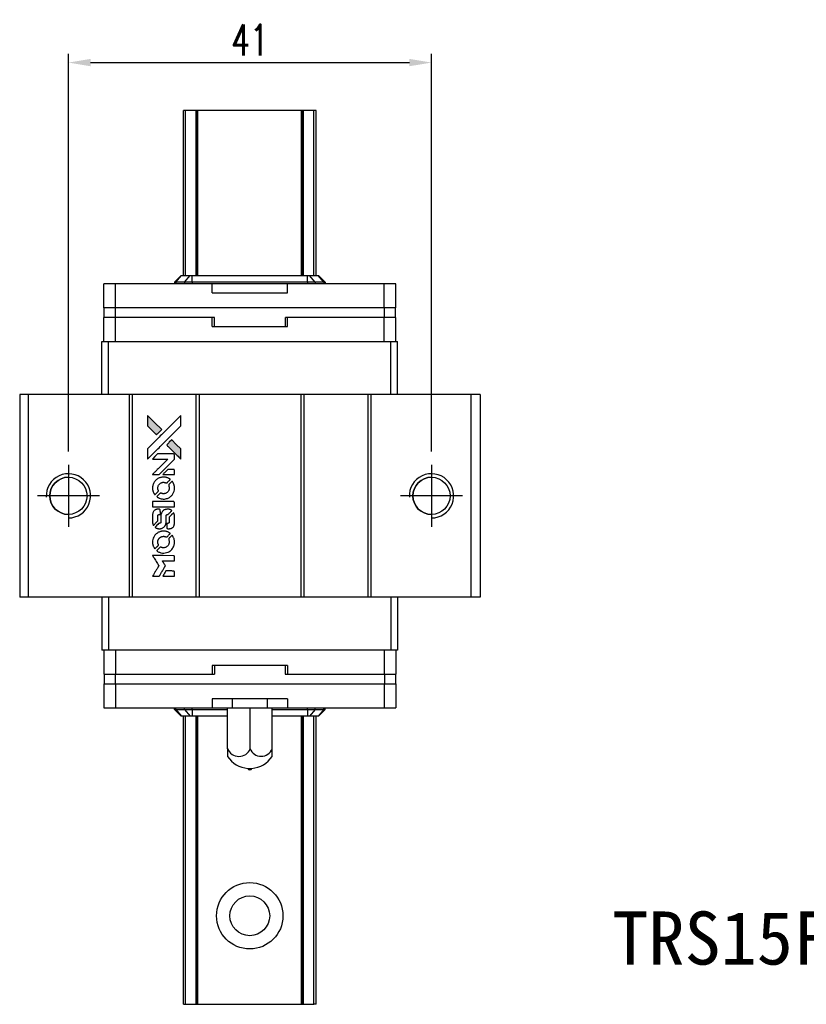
# Model space of a CAD drawing. Header units: millimetres. Extents: x 953 to 1197, y 90 to 274.
# Tile 2 of 3: x 968 to 1057, y 163 to 274. Entities that reach past the tile are written whole.
import ezdxf
from ezdxf.enums import TextEntityAlignment as Align

# ---------------------------------------------------------------- set-up
doc = ezdxf.new("R2010")
doc.units = ezdxf.units.MM
doc.header["$LTSCALE"] = 0.1
doc.layers.get('0').update_dxf_attribs({"linetype": 'CONTINUOUS'})
doc.layers.get('Defpoints').update_dxf_attribs({"linetype": 'CONTINUOUS'})
doc.layers.add('CHA', color=2, linetype='CONTINUOUS')
doc.styles.add('DIM-7', font='SIMPLEX.shx', dxfattribs={"width": 0.7, "bigfont": 'chineset.shx'})
doc.styles.add('T', font='kaiu.ttf')
doc.dimstyles.new('CNS', dxfattribs={"dimtxt": 3.5, "dimasz": 2.5, "dimexe": 1, "dimexo": 1.5, "dimgap": 0.09, "dimtad": 0, "dimdsep": 46, "dimtxsty": 'DIM-7', "dimcen": 0.09, "dimclrd": 1, "dimclre": 1, "dimclrt": 4, "dimadec": 0, "dimazin": 0, "dimtfac": 1, "dimtix": 1, "dimtmove": 2, "dimatfit": 3, "dimfxl": 1, "dimtvp": 0.971429, "dimtolj": 1, "dimarcsym": 0})

# ---------------------------------------------------------------- blocks, each defined once
blk = doc.blocks.new('*D255')
at = {"color": 7, "lineweight": -2}
for p, q in [((973.32, 224.98), (973.32, 269.93)), ((1014.32, 224.98), (1014.32, 269.93)), ((975.82, 268.93), (1011.82, 268.93))]:
    blk.add_line(p, q, dxfattribs=at)
at = {"color": 7}
for points in [[(975.82, 269.35), (975.82, 268.52), (973.32, 268.93)], [(1011.82, 269.35), (1011.82, 268.52), (1014.32, 268.93)]]:
    blk.add_solid(points, dxfattribs=at)
at = {"layer": 'Defpoints', "color": 0}
for p in [(1014.32, 268.93), (973.32, 223.48), (1014.32, 223.48)]:
    blk.add_point(p, dxfattribs=at)
at = {"color": 7, "insert": (993.82, 271.48), "char_height": 3.5, "attachment_point": 5, "style": 'DIM-7'}
blk.add_mtext('\\A1;41', dxfattribs=at)
blk = doc.blocks.new('A$Ce5cb1b67')
at = {"linetype": 'Continuous'}
h = blk.add_hatch(color=256, dxfattribs=at)
h.dxf.hatch_style = 1
h.paths.add_polyline_path([(0, 18.17), (0, 17.58), (0, 16.99), (0.51, 16.49, 0.000288), (0.71, 16.29, 0.000479), (0.87, 16.13, 0.000013), (1.02, 15.98, 0.197177), (1.02, 15.98, 0.197497), (1.02, 15.98, 0.00004), (1.11, 16.07, 0.000834), (1.2, 16.16, 0.000506), (1.32, 16.27), (1.61, 16.56), (0.8, 17.36)])
h.paths.add_polyline_path([(2.75, 15.42), (2.46, 15.13, 0.000476), (2.35, 15.01, 0.000789), (2.25, 14.92, 0.000035), (2.17, 14.83, 0.19758), (2.17, 14.83, 0.198396), (2.17, 14.83, 0.000019), (2.28, 14.71, 0.000582), (2.41, 14.59, 0.000351), (2.56, 14.43, 0.000108), (3.21, 13.79, 0.000692), (3.53, 13.47, 0.000077), (3.76, 13.24, 0.197527), (3.77, 13.24, 0.410181), (3.77, 13.24, 0.000493), (3.77, 13.36, 0.002424), (3.78, 13.53, 0.000529), (3.78, 13.81), (3.78, 14.39), (3.26, 14.9)])
for points in [[(0.51, 16.49, 0.000288), (0.71, 16.29, 0.000479), (0.87, 16.13, 0.000013), (1.02, 15.98, 0.197177), (1.02, 15.98, 0.197497), (1.02, 15.98, 0.00004), (1.11, 16.07, 0.000836), (1.2, 16.16, 0.000505), (1.32, 16.27), (1.61, 16.56), (0.8, 17.36), (0, 18.17), (0, 17.58), (0, 16.99)], [(0.71, 13.93, -0.000056), (1.06, 14.28, -0.000021), (1.55, 14.77, -0.000021), (2.09, 15.31, -0.000025), (2.59, 15.81), (3.78, 16.99), (3.77, 17.58), (3.77, 18.16), (2.98, 17.37, 0.000274), (2.6, 16.99, 0.000123), (2.1, 16.5, 0.000121), (1.57, 15.97, 0.000165), (1.09, 15.49), (0, 14.4), (0, 13.81), (0, 13.22)], [(2.56, 14.43, 0.000108), (3.21, 13.79, 0.000692), (3.53, 13.47, 0.000077), (3.76, 13.24, 0.197527), (3.77, 13.24, 0.410182), (3.77, 13.24, 0.000493), (3.77, 13.36, 0.002424), (3.78, 13.53, 0.000529), (3.78, 13.81), (3.78, 14.39), (3.26, 14.9), (2.75, 15.42), (2.46, 15.13, 0.000476), (2.35, 15.01, 0.000789), (2.25, 14.92, 0.000035), (2.17, 14.83, 0.19758), (2.17, 14.83, 0.198396), (2.17, 14.83, 0.000019), (2.28, 14.71, 0.000582), (2.41, 14.59, 0.000351)], [(0.94, 11.49), (1.31, 11.49), (2.18, 12.36), (3.05, 13.23), (3.05, 13.47, 0.0008), (3.05, 13.63, 0.010795), (3.04, 13.69, 0.030495), (3.04, 13.72, 0.080372), (3.03, 13.74, 0.03816), (3.02, 13.76, 0.041799), (3, 13.78, 0.042486), (2.99, 13.79, 0.042078), (2.97, 13.8, 0.099276), (2.94, 13.81, 0.003302), (2.81, 13.81, 0.002586), (2.6, 13.81, 0.000204), (2.04, 13.81), (1.14, 13.81), (0.85, 13.52), (0.56, 13.23), (1.43, 13.23), (2.29, 13.22), (1.44, 12.37, 0.000253), (1.11, 12.04, 0.000412), (0.83, 11.77, 0.000041), (0.58, 11.52, 0.041338), (0.57, 11.51), (0.56, 11.49)], [(0.58, 9.83, 0.023681), (0.59, 9.72, 0.022402), (0.62, 9.62, 0.021929), (0.66, 9.52, 0.020503), (0.7, 9.42, 0.013745), (0.73, 9.36, 0.009767), (0.77, 9.3, 0.009658), (0.8, 9.24, 0.027804), (0.83, 9.2), (0.84, 9.19), (1.03, 9.37, 0.002053), (1.11, 9.46, 0.006738), (1.17, 9.52, 0.007826), (1.21, 9.56, 0.063909), (1.22, 9.58, 0.061532), (1.23, 9.61, 0.068674), (1.24, 9.65, 0.052072), (1.23, 9.69, 0.019648), (1.21, 9.74, -0.018366), (1.19, 9.8, -0.0288), (1.18, 9.86, -0.029061), (1.17, 9.92, -0.019155), (1.17, 9.99, -0.053809), (1.2, 10.13, -0.058833), (1.25, 10.27, -0.058566), (1.33, 10.38, -0.052525), (1.44, 10.48, -0.044733), (1.53, 10.54, -0.040573), (1.64, 10.58, -0.041123), (1.74, 10.61, -0.04951), (1.85, 10.61, -0.017369), (1.9, 10.6, -0.024255), (1.94, 10.6, -0.023787), (1.98, 10.58, -0.015798), (2.03, 10.57, 0.010631), (2.06, 10.55, 0.033653), (2.08, 10.55, 0.037806), (2.1, 10.55, 0.016307), (2.13, 10.55, 0.068179), (2.18, 10.55, 0.095747), (2.22, 10.57, 0.033418), (2.28, 10.62, 0.002133), (2.43, 10.78, 0.001452), (2.52, 10.87, 0.012393), (2.56, 10.91, 0.020479), (2.58, 10.93, 0.344362), (2.57, 10.94, 0.074287), (2.55, 10.96, 0.005454), (2.49, 11.01, 0.008391), (2.42, 11.05, 0.017097), (2.36, 11.08, 0.027375), (2.24, 11.13, 0.02835), (2.12, 11.17, 0.027723), (1.99, 11.19, 0.023913), (1.86, 11.2, 0.027047), (1.7, 11.19, 0.031685), (1.55, 11.17, 0.032425), (1.4, 11.13, 0.031013), (1.26, 11.07, 0.037914), (1.09, 10.97, 0.040153), (0.95, 10.85, 0.039834), (0.82, 10.71, 0.036173), (0.71, 10.54, 0.040752), (0.64, 10.38, 0.035885), (0.6, 10.2, 0.035491), (0.57, 10.01, 0.037615)], [(2.39, 11.49), (3.05, 11.49), (3.05, 11.73), (3.05, 11.98), (3.03, 12.01, 0.03146), (3.02, 12.02, 0.026444), (3.01, 12.03, 0.026444), (3, 12.04, 0.031457), (2.98, 12.05), (2.95, 12.07), (2.63, 12.07), (2.31, 12.07), (2.02, 11.79, 0.000745), (1.91, 11.68, 0.001228), (1.82, 11.58, 0.000087), (1.74, 11.5, 0.195134), (1.74, 11.49, 0.412117), (1.74, 11.49, 0.000048), (1.93, 11.49, 0.00109), (2.14, 11.49, 0.000653)], [(1.08, 8.96, 0.018008), (1.14, 8.92, 0.009842), (1.2, 8.88, 0.009807), (1.28, 8.85, 0.015716), (1.34, 8.82, 0.048467), (1.56, 8.75, 0.045841), (1.79, 8.72, 0.046006), (2.03, 8.74, 0.049638), (2.25, 8.8, 0.064819), (2.54, 8.95, 0.06695), (2.78, 9.17, 0.066691), (2.95, 9.45, 0.063505), (3.04, 9.76, 0.03135), (3.05, 9.84, 0.010439), (3.05, 9.96, 0.010391), (3.05, 10.08, 0.032408), (3.04, 10.16, 0.015696), (3.02, 10.25, 0.018095), (3, 10.34, 0.018551), (2.97, 10.42, 0.018352), (2.93, 10.5, 0.015568), (2.9, 10.56, 0.009832), (2.87, 10.62, 0.009795), (2.83, 10.68, 0.023727), (2.8, 10.72), (2.79, 10.73), (2.61, 10.56, 0.001528), (2.5, 10.45, 0.010022), (2.45, 10.4, 0.019586), (2.43, 10.37, 0.061865), (2.41, 10.34, 0.055054), (2.4, 10.31, 0.061607), (2.4, 10.27, 0.048725), (2.4, 10.22, 0.020221), (2.42, 10.16, -0.017722), (2.44, 10.1, -0.02685), (2.45, 10.04, -0.02759), (2.45, 9.99, -0.020233), (2.45, 9.93, -0.04793), (2.44, 9.81, -0.048386), (2.4, 9.69, -0.047866), (2.33, 9.59, -0.044964), (2.25, 9.5, -0.04333), (2.16, 9.42, -0.050921), (2.05, 9.36, -0.051473), (1.94, 9.33, -0.0459), (1.82, 9.32, -0.019014), (1.76, 9.32, -0.024114), (1.71, 9.33, -0.025081), (1.66, 9.34, -0.023892), (1.61, 9.36, 0.008624), (1.57, 9.37, 0.026486), (1.54, 9.38, 0.035074), (1.51, 9.38, 0.02756), (1.49, 9.38, 0.087163), (1.45, 9.37, 0.073291), (1.41, 9.35, 0.028074), (1.35, 9.3, 0.002594), (1.22, 9.17), (1.04, 8.99)], [(1.81, 7.85), (3.05, 7.85), (3.05, 8.1), (3.05, 8.34), (3.03, 8.37, 0.071429), (3.01, 8.39, 0.054799), (2.99, 8.41, 0.053585), (2.96, 8.43, 0.060698), (2.93, 8.44, 0.033975), (2.88, 8.44, 0.000112), (2.25, 8.44, 0.000726), (1.63, 8.44, 0.001084), (1.1, 8.44), (0.57, 8.43), (0.57, 8.14), (0.57, 7.85)], [(0.58, 6.04, 0.018538), (0.58, 6, 0.010695), (0.59, 5.96, 0.01068), (0.6, 5.92, 0.017678), (0.61, 5.88, 0.013849), (0.63, 5.84, 0.011814), (0.64, 5.79, 0.004513), (0.66, 5.75, 0.290035), (0.67, 5.75, 0.196418), (0.67, 5.75, 0.000124), (0.74, 5.82, 0.001477), (0.82, 5.9, 0.000898), (0.92, 6), (1.17, 6.24), (1.17, 6.55, -0.001471), (1.17, 6.79, -0.028714), (1.17, 6.86, -0.097073), (1.19, 6.9, -0.084199), (1.22, 6.93, -0.042698), (1.24, 6.95, -0.053912), (1.26, 6.96, -0.051004), (1.29, 6.97, -0.032967), (1.32, 6.97, 0.00807), (1.33, 6.97, 0.003023), (1.36, 6.97, 0.002994), (1.38, 6.97, 0.003629), (1.4, 6.97), (1.46, 6.98), (1.46, 7.21, 0.001618), (1.45, 7.33, 0.005206), (1.45, 7.4, 0.00535), (1.45, 7.45, 0.060675), (1.45, 7.47, 0.048484), (1.44, 7.48, 0.02389), (1.44, 7.5, 0.022812), (1.43, 7.51, 0.02462), (1.41, 7.52, 0.061781), (1.39, 7.55, 0.080179), (1.35, 7.56, 0.048561), (1.31, 7.57, 0.010021), (1.22, 7.57, 0.016602), (1.11, 7.57, 0.031409), (1.03, 7.55, 0.036474), (0.95, 7.53, 0.03439), (0.88, 7.5, 0.065928), (0.76, 7.42, 0.069066), (0.67, 7.31, 0.065697), (0.61, 7.18, 0.051559), (0.58, 7.02, 0.020904), (0.57, 6.94, 0.000451), (0.57, 6.53, 0.000419), (0.57, 6.12, 0.022759)], [(0.9, 5.5, 0.023289), (0.96, 5.46, 0.026845), (1.01, 5.43, 0.026047), (1.08, 5.41, 0.019751), (1.15, 5.39, 0.013249), (1.19, 5.38, 0.025169), (1.23, 5.37, 0.016532), (1.27, 5.37, 0.002937), (1.35, 5.37, 0.003317), (1.42, 5.37, 0.011808), (1.46, 5.37, 0.01777), (1.49, 5.38, 0.021476), (1.52, 5.38, 0.04325), (1.66, 5.42, 0.045753), (1.78, 5.49, 0.04649), (1.88, 5.57, 0.047672), (1.97, 5.67, 0.025315), (1.99, 5.71, 0.015208), (2.02, 5.76, 0.01512), (2.05, 5.82, 0.022488), (2.07, 5.87, 0.027857), (2.09, 5.95, 0.034138), (2.1, 6.02, 0.014286), (2.1, 6.14, 0.00124), (2.1, 6.43, -0.00103), (2.1, 6.6, -0.002552), (2.1, 6.73, -0.001594), (2.11, 6.83, -0.047676), (2.11, 6.86, -0.085307), (2.13, 6.9, -0.097789), (2.16, 6.93, -0.085947), (2.2, 6.96, -0.051339), (2.26, 6.97, 0.014634), (2.28, 6.97, 0.015028), (2.3, 6.97, 0.014927), (2.31, 6.98, 0.059415), (2.32, 6.98, 0.070595), (2.34, 6.99, 0.00028), (2.55, 7.2, 0.000111), (2.76, 7.41, 0.200239), (2.77, 7.42, 0.268906), (2.76, 7.42, 0.001866), (2.71, 7.45, 0.007532), (2.66, 7.48, 0.017818), (2.62, 7.5, 0.013256), (2.58, 7.52, 0.011636), (2.54, 7.53, 0.011528), (2.49, 7.54, 0.012303), (2.45, 7.56, 0.0423), (2.38, 7.56, 0.013657), (2.27, 7.57, 0.013857), (2.17, 7.56, 0.037428), (2.09, 7.55, 0.014927), (2.04, 7.54, 0.0122), (1.99, 7.52, 0.012518), (1.94, 7.51, 0.023062), (1.9, 7.49, 0.065961), (1.76, 7.4, 0.06055), (1.65, 7.27, 0.059676), (1.57, 7.11, 0.060497), (1.52, 6.94, 0.025683), (1.52, 6.9, 0.001528), (1.52, 6.79, 0.002124), (1.52, 6.65, 0.001173), (1.52, 6.49, -0.000809), (1.52, 6.19, -0.017164), (1.52, 6.1, -0.063931), (1.51, 6.05, -0.108429), (1.49, 6.02, -0.052941), (1.46, 6, -0.063675), (1.44, 5.99, -0.050562), (1.41, 5.98, -0.020337), (1.36, 5.98, 0.009897), (1.34, 5.97, 0.016482), (1.31, 5.97, 0.019019), (1.3, 5.97, 0.06043), (1.28, 5.96, 0.076267), (1.26, 5.94, 0.00054), (1.07, 5.75, 0.000307), (0.87, 5.55, 0.142594), (0.86, 5.53, 0.232419), (0.86, 5.53, 0.022995), (0.87, 5.52, 0.024627), (0.88, 5.51, 0.015407)], [(2.18, 5.47, 0.065483), (2.19, 5.44, 0.053271), (2.21, 5.41, 0.052018), (2.24, 5.39, 0.0556), (2.27, 5.38, 0.036839), (2.29, 5.37, 0.026922), (2.31, 5.37, 0.016905), (2.35, 5.37, 0.004317), (2.4, 5.37, 0.016369), (2.5, 5.37, 0.029936), (2.59, 5.38, 0.03418), (2.67, 5.4, 0.031327), (2.74, 5.43, 0.046935), (2.83, 5.49, 0.054053), (2.91, 5.56, 0.053701), (2.97, 5.64, 0.045364), (3.01, 5.74, 0.032479), (3.03, 5.83, 0.03386), (3.04, 5.92, 0.013578), (3.05, 6.06, 0.001155), (3.05, 6.42, 0.000413), (3.05, 6.73, 0.005008), (3.04, 6.85, 0.013199), (3.04, 6.92, 0.033956), (3.03, 6.97, 0.013909), (3.02, 7.02, 0.010864), (3, 7.07, 0.010938), (2.99, 7.12, 0.028702), (2.97, 7.16), (2.96, 7.18), (2.71, 6.93), (2.45, 6.68), (2.45, 6.39, -0.001504), (2.45, 6.27, -0.00328), (2.45, 6.17, -0.001901), (2.45, 6.1, -0.061333), (2.45, 6.08, -0.063621), (2.44, 6.05, -0.048633), (2.42, 6.03, -0.046769), (2.4, 6.01, -0.047961), (2.37, 5.99, -0.02678), (2.35, 5.98, -0.050957), (2.33, 5.98, -0.029398), (2.3, 5.97, -0.00401), (2.25, 5.97), (2.17, 5.97), (2.17, 5.73, 0.001061), (2.17, 5.59, 0.009147), (2.17, 5.53, 0.020721), (2.17, 5.49, 0.051619)], [(0.58, 3.73, 0.024131), (0.59, 3.62, 0.022344), (0.62, 3.51, 0.021883), (0.66, 3.41, 0.020884), (0.71, 3.3, 0.010669), (0.74, 3.24, 0.010389), (0.77, 3.19, 0.010913), (0.8, 3.13, 0.022227), (0.83, 3.09), (0.84, 3.08), (1.03, 3.27, 0.002452), (1.1, 3.34, 0.003628), (1.16, 3.41, 0.001662), (1.21, 3.46, 0.070159), (1.22, 3.48, 0.047671), (1.23, 3.49, 0.018624), (1.23, 3.5, 0.017921), (1.23, 3.52, 0.018804), (1.23, 3.54, 0.018255), (1.24, 3.56, 0.041312), (1.23, 3.58, 0.037164), (1.23, 3.6, 0.012342), (1.22, 3.62, -0.015101), (1.2, 3.68, -0.035998), (1.18, 3.73, -0.033244), (1.18, 3.78, -0.011249), (1.18, 3.86, -0.004059), (1.18, 3.92, -0.019693), (1.18, 3.96, -0.027943), (1.18, 3.98, -0.014411), (1.19, 4.02, -0.033089), (1.22, 4.1, -0.033887), (1.26, 4.18, -0.034021), (1.31, 4.25, -0.033942), (1.37, 4.32, -0.02816), (1.44, 4.38, -0.035032), (1.5, 4.42, -0.035269), (1.58, 4.46, -0.029196), (1.66, 4.49, -0.037862), (1.76, 4.5, -0.043657), (1.85, 4.51, -0.043064), (1.94, 4.49, -0.035184), (2.04, 4.46, 0.033699), (2.08, 4.45, 0.052815), (2.13, 4.44, 0.059167), (2.16, 4.44, 0.058972), (2.2, 4.45, 0.059208), (2.23, 4.47, 0.021125), (2.26, 4.5, 0.008691), (2.32, 4.56, 0.000851), (2.46, 4.7, 0.001873), (2.53, 4.77, 0.013884), (2.56, 4.8, 0.022355), (2.58, 4.83, 0.341453), (2.58, 4.84, 0.073011), (2.56, 4.85, 0.004587), (2.49, 4.9, 0.00748), (2.42, 4.94, 0.016837), (2.37, 4.97, 0.028606), (2.24, 5.02, 0.031352), (2.11, 5.06, 0.031004), (1.97, 5.09, 0.0268), (1.83, 5.09, 0.026698), (1.67, 5.09, 0.03002), (1.53, 5.06, 0.030357), (1.39, 5.02, 0.028554), (1.25, 4.96, 0.062944), (1, 4.79, 0.062206), (0.79, 4.56, 0.062448), (0.65, 4.29, 0.064355), (0.58, 4, 0.017377), (0.57, 3.94, 0.008369), (0.57, 3.86, 0.008367), (0.57, 3.79, 0.01757)], [(1.08, 2.85, 0.064158), (1.37, 2.7, 0.06356), (1.69, 2.62, 0.064004), (2.01, 2.63, 0.066747), (2.32, 2.72, 0.04321), (2.51, 2.82, 0.044737), (2.68, 2.96, 0.044901), (2.82, 3.12, 0.044184), (2.93, 3.31, 0.026293), (2.99, 3.45, 0.033344), (3.03, 3.59, 0.033227), (3.05, 3.73, 0.025815), (3.05, 3.88, 0.023119), (3.04, 4.03, 0.031044), (3.02, 4.16, 0.031337), (2.98, 4.29, 0.024258), (2.92, 4.42, 0.015622), (2.89, 4.47, 0.008495), (2.86, 4.53, 0.008415), (2.83, 4.58, 0.020814), (2.8, 4.62), (2.78, 4.63), (2.61, 4.45, 0.002843), (2.47, 4.32, 0.033917), (2.42, 4.27, 0.087906), (2.4, 4.22, 0.073302), (2.4, 4.18, 0.022047), (2.4, 4.15, 0.026465), (2.4, 4.13, 0.022233), (2.41, 4.11, 0.009985), (2.42, 4.07, -0.039011), (2.45, 3.96, -0.044398), (2.45, 3.85, -0.045096), (2.44, 3.74, -0.04265), (2.41, 3.63, -0.071154), (2.33, 3.47, -0.068827), (2.2, 3.34, -0.068713), (2.05, 3.26, -0.070507), (1.87, 3.22, -0.028605), (1.8, 3.21, -0.031418), (1.73, 3.22, -0.031044), (1.66, 3.23, -0.02668), (1.59, 3.26, 0.038913), (1.54, 3.27, 0.043732), (1.5, 3.28, 0.047754), (1.46, 3.28, 0.075756), (1.43, 3.27, 0.07294), (1.41, 3.25, 0.003456), (1.36, 3.21, 0.005023), (1.3, 3.15, 0.002422), (1.22, 3.07, 0.000819), (1.15, 3, 0.001349), (1.09, 2.94, 0.0001), (1.04, 2.89, 0.205335), (1.04, 2.89, 0.219821), (1.04, 2.89, 0.002494), (1.05, 2.88, 0.007089), (1.07, 2.87, 0.004494)], [(0.94, 0), (1.31, 0), (1.38, 0.1, -0.000297), (1.42, 0.17, -0.000037), (1.5, 0.3, -0.000043), (1.6, 0.46, -0.000036), (1.71, 0.64, 0.000044), (1.81, 0.81, 0.000063), (1.9, 0.96, 0.000035), (1.98, 1.09, 0.0009), (2, 1.12), (2.03, 1.17), (1.99, 1.24, 0.001175), (1.97, 1.27, 0.000208), (1.92, 1.34, 0.000225), (1.87, 1.43, 0.000203), (1.82, 1.51, -0.000711), (1.77, 1.6, -0.001119), (1.72, 1.67, -0.000263), (1.69, 1.73, -0.04589), (1.68, 1.73, -0.519312), (1.69, 1.74, -0.001914), (1.79, 1.74, -0.003124), (1.95, 1.74, -0.000285), (2.36, 1.74), (3.05, 1.74), (3.05, 1.98, 0.001727), (3.05, 2.15, 0.025279), (3.04, 2.21, 0.073886), (3.04, 2.25, 0.07426), (3.02, 2.28, 0.03264), (3.01, 2.29, 0.01784), (3, 2.3, 0.017712), (2.99, 2.3, 0.026854), (2.98, 2.31), (2.95, 2.32), (1.76, 2.33), (0.56, 2.33), (0.57, 2.31, -0.004595), (0.58, 2.3, -0.00016), (0.6, 2.27, -0.000298), (0.63, 2.23, -0.000208), (0.66, 2.18, 0.000986), (0.75, 2.03, 0.00025), (0.89, 1.8, 0.000268), (1.05, 1.56, 0.000436), (1.18, 1.35, -0.002932), (1.22, 1.28, -0.004718), (1.25, 1.22, -0.001113), (1.29, 1.17, -0.227179), (1.29, 1.16, -0.045982), (1.28, 1.16, -0.000145), (1.24, 1.09, -0.000825), (1.19, 1.01, -0.000517), (1.13, 0.92, 0.000056), (0.94, 0.6, 0.000289), (0.83, 0.43, 0.000481), (0.75, 0.3, 0.000418), (0.67, 0.16), (0.57, 0)], [(2.39, 0), (3.05, 0), (3.05, 0.24, 0.000842), (3.05, 0.39, 0.010591), (3.05, 0.45, 0.028995), (3.04, 0.48, 0.069543), (3.04, 0.51, 0.051063), (3.02, 0.53, 0.039932), (3.01, 0.55, 0.039414), (2.99, 0.56, 0.045845), (2.96, 0.58, 0.094811), (2.94, 0.58, 0.007124), (2.88, 0.58, 0.004713), (2.76, 0.59, 0.000534), (2.51, 0.59), (2.09, 0.59), (2.05, 0.53, 0.000828), (1.94, 0.35, 0.000879), (1.84, 0.18, 0.000048), (1.73, 0.01, 0.137596), (1.73, 0, 0.413028), (1.73, 0, 0.000016), (1.93, 0, 0.000623), (2.14, 0, 0.000374)]]:
    blk.add_lwpolyline(points, format="xyb", close=True)

msp = doc.modelspace()

# ---------------------------------------------------------------- linework, layer by layer
at = {"color": 7, "linetype": 'Continuous', "lineweight": 25}
for p, q in [((986.55, 263.526), (986.299, 263.526)), ((986.299, 244.866), (986.299, 263.526)), ((986.299, 263.526), (986.299, 263.526)), ((986.299, 244.866), (986.299, 263.526)), ((987.739, 263.526), (986.55, 263.526)), ((986.55, 244.866), (986.55, 263.526)), ((987.824, 263.526), (987.739, 263.526)), ((987.739, 244.866), (987.739, 263.526)), ((987.949, 263.526), (987.824, 263.526)), ((987.824, 244.866), (987.824, 263.526)), ((987.949, 244.866), (987.949, 263.526)), ((999.649, 263.526), (987.949, 263.526)), ((999.649, 244.866), (999.649, 263.526)), ((999.773, 263.526), (999.649, 263.526)), ((999.859, 263.526), (999.773, 263.526)), ((999.773, 244.866), (999.773, 263.526)), ((1001.047, 263.526), (999.859, 263.526)), ((999.859, 244.866), (999.859, 263.526)), ((1001.047, 244.866), (1001.047, 263.526)), ((1001.299, 244.866), (1001.299, 263.526)), ((1001.299, 244.866), (1001.299, 263.526)), ((985.309, 244.126), (986.049, 244.866)), ((985.436, 244.126), (986.082, 244.866)), ((986.049, 244.866), (986.082, 244.866)), ((986.082, 244.866), (987.063, 244.866)), ((986.417, 244.126), (987.063, 244.866)), ((987.063, 244.866), (987.29, 244.866)), ((987.29, 244.126), (987.29, 244.866)), ((987.29, 244.866), (1000.328, 244.866)), ((1000.328, 244.126), (1000.328, 244.866)), ((1000.328, 244.866), (1000.555, 244.866)), ((1001.201, 244.126), (1000.555, 244.866)), ((1000.555, 244.866), (1001.536, 244.866)), ((1002.181, 244.126), (1001.536, 244.866)), ((1001.536, 244.866), (1001.569, 244.866)), ((1002.309, 244.126), (1001.569, 244.866)), ((977.334, 241.226), (977.334, 243.926)), ((978.635, 243.926), (977.334, 243.926)), ((978.635, 241.226), (978.635, 243.926)), ((989.559, 243.926), (978.635, 243.926)), ((985.436, 244.126), (985.309, 244.126)), ((985.309, 244.126), (985.309, 243.926)), ((986.417, 244.126), (985.436, 244.126)), ((985.436, 244.126), (985.436, 243.926)), ((987.29, 244.126), (986.417, 244.126)), ((986.417, 244.126), (986.417, 243.926)), ((1000.328, 244.126), (987.29, 244.126)), ((987.29, 244.126), (987.29, 243.926)), ((989.559, 242.926), (989.559, 243.926)), ((998.059, 242.926), (998.059, 243.926)), ((1008.982, 243.926), (998.059, 243.926)), ((1001.201, 244.126), (1000.328, 244.126)), ((1000.328, 244.126), (1000.328, 243.926)), ((1001.201, 244.126), (1001.201, 243.926)), ((1002.181, 244.126), (1001.201, 244.126)), ((1002.181, 244.126), (1002.181, 243.926)), ((1002.309, 244.126), (1002.181, 244.126)), ((1002.309, 244.126), (1002.309, 243.926)), ((1008.982, 241.226), (1008.982, 243.926)), ((1010.284, 243.926), (1008.982, 243.926)), ((1010.284, 241.226), (1010.284, 243.926)), ((989.559, 242.926), (998.059, 242.926)), ((978.635, 241.226), (977.334, 241.226)), ((977.371, 240.126), (977.371, 241.226)), ((978.621, 240.126), (978.621, 241.226)), ((1008.982, 241.226), (978.635, 241.226)), ((1009.009, 241.226), (1008.982, 241.226)), ((1009.021, 241.226), (1009.009, 241.226)), ((1009.021, 240.126), (1009.021, 241.226)), ((1010.271, 241.226), (1009.021, 241.226)), ((1010.271, 240.126), (1010.271, 241.226)), ((1010.284, 241.226), (1010.271, 241.226)), ((977.334, 237.426), (977.334, 240.126)), ((978.635, 240.126), (977.334, 240.126)), ((978.635, 237.426), (978.635, 240.126)), ((989.559, 240.126), (978.635, 240.126)), ((989.821, 240.126), (989.559, 240.126)), ((989.559, 239.126), (989.559, 240.126)), ((989.821, 239.126), (989.821, 240.126)), ((998.059, 240.126), (997.821, 240.126)), ((997.821, 239.126), (997.821, 240.126)), ((998.059, 239.126), (998.059, 240.126)), ((1008.982, 240.126), (998.059, 240.126)), ((1008.982, 237.426), (1008.982, 240.126)), ((1009.009, 240.126), (1008.982, 240.126)), ((1009.021, 240.126), (1009.009, 240.126)), ((1010.271, 240.126), (1009.021, 240.126)), ((1010.284, 240.126), (1010.271, 240.126)), ((1010.284, 237.426), (1010.284, 240.126)), ((989.559, 239.126), (998.059, 239.126)), ((977.099, 231.426), (977.099, 237.426)), ((977.099, 237.426), (977.857, 237.426)), ((977.857, 231.426), (977.857, 237.426)), ((977.857, 237.426), (1009.741, 237.426)), ((1009.741, 231.426), (1009.741, 237.426)), ((1009.741, 237.426), (1010.499, 237.426)), ((1010.499, 231.426), (1010.499, 237.426)), ((967.819, 231.426), (967.819, 208.526)), ((968.769, 231.426), (967.819, 231.426)), ((968.769, 231.426), (968.769, 208.526)), ((980.169, 231.426), (968.769, 231.426)), ((980.169, 231.426), (980.169, 208.526)), ((980.519, 231.426), (980.169, 231.426)), ((980.519, 231.426), (980.519, 208.526)), ((987.719, 231.426), (980.519, 231.426)), ((987.719, 231.426), (987.719, 208.526)), ((988.069, 231.426), (987.719, 231.426)), ((988.069, 231.426), (988.069, 208.526)), ((999.569, 231.426), (988.069, 231.426)), ((999.569, 231.426), (999.569, 208.526)), ((999.919, 231.426), (999.569, 231.426)), ((999.919, 231.426), (999.919, 208.526)), ((1007.119, 231.426), (999.919, 231.426)), ((1007.119, 231.426), (1007.119, 208.526)), ((1007.469, 231.426), (1007.119, 231.426)), ((1007.469, 231.426), (1007.469, 208.526)), ((1018.769, 231.426), (1007.469, 231.426)), ((1018.769, 231.426), (1018.769, 208.526)), ((1019.819, 231.426), (1018.769, 231.426)), ((1019.819, 231.426), (1019.819, 208.526)), ((968.769, 208.526), (967.819, 208.526)), ((980.169, 208.526), (968.769, 208.526)), ((977.099, 208.526), (977.099, 202.526)), ((977.857, 208.526), (977.857, 202.526)), ((980.519, 208.526), (980.169, 208.526)), ((987.719, 208.526), (980.519, 208.526)), ((988.069, 208.526), (987.719, 208.526)), ((999.569, 208.526), (988.069, 208.526)), ((999.919, 208.526), (999.569, 208.526)), ((1007.119, 208.526), (999.919, 208.526)), ((1007.469, 208.526), (1007.119, 208.526)), ((1018.769, 208.526), (1007.469, 208.526)), ((1009.741, 208.526), (1009.741, 202.526)), ((1010.499, 208.526), (1010.499, 202.526)), ((1019.819, 208.526), (1018.769, 208.526)), ((977.857, 202.526), (977.099, 202.526)), ((977.334, 202.526), (977.334, 199.826)), ((1009.741, 202.526), (977.857, 202.526)), ((978.635, 202.526), (978.635, 199.826)), ((1008.982, 202.526), (1008.982, 199.826)), ((1010.499, 202.526), (1009.741, 202.526)), ((1010.284, 202.526), (1010.284, 199.826)), ((989.559, 200.826), (989.559, 199.826)), ((998.059, 200.826), (989.559, 200.826)), ((989.806, 200.826), (989.806, 199.826)), ((997.806, 200.826), (997.806, 199.826)), ((998.059, 200.826), (998.059, 199.826)), ((977.334, 199.826), (977.356, 199.826)), ((977.356, 199.826), (977.356, 198.726)), ((977.356, 199.826), (978.606, 199.826)), ((978.606, 199.826), (978.606, 198.726)), ((978.606, 199.826), (978.607, 199.826)), ((978.607, 199.826), (978.635, 199.826)), ((978.635, 199.826), (989.559, 199.826)), ((989.559, 199.826), (989.806, 199.826)), ((997.806, 199.826), (998.059, 199.826)), ((998.059, 199.826), (1008.982, 199.826)), ((1008.982, 199.826), (1010.284, 199.826)), ((1009.006, 199.826), (1009.006, 198.726)), ((1010.256, 199.826), (1010.256, 198.726)), ((977.334, 198.726), (977.334, 196.026)), ((977.334, 198.726), (977.356, 198.726)), ((977.356, 198.726), (978.606, 198.726)), ((978.606, 198.726), (978.607, 198.726)), ((978.607, 198.726), (978.635, 198.726)), ((978.635, 198.726), (978.635, 196.026)), ((978.635, 198.726), (1008.982, 198.726)), ((1008.982, 198.726), (1008.982, 196.026)), ((1008.982, 198.726), (1010.284, 198.726)), ((1010.284, 198.726), (1010.284, 196.026)), ((989.559, 197.026), (989.559, 196.026)), ((998.059, 197.026), (989.559, 197.026)), ((991.809, 197.026), (991.809, 196.026)), ((995.809, 196.026), (995.809, 197.026)), ((998.059, 197.026), (998.059, 196.026)), ((977.334, 196.026), (978.635, 196.026)), ((978.635, 196.026), (989.559, 196.026)), ((985.309, 195.826), (985.309, 196.026)), ((985.309, 195.826), (985.436, 195.826)), ((985.309, 195.826), (986.049, 195.086)), ((985.436, 195.826), (985.436, 196.026)), ((985.436, 195.826), (986.417, 195.826)), ((985.436, 195.826), (986.082, 195.086)), ((986.417, 195.826), (986.417, 196.026)), ((986.417, 195.826), (987.29, 195.826)), ((986.417, 195.826), (987.063, 195.086)), ((987.29, 195.826), (987.29, 196.026)), ((987.29, 195.826), (991.292, 195.826)), ((987.29, 195.826), (987.29, 195.086)), ((991.292, 191.408), (991.292, 196.026)), ((991.292, 196.026), (993.843, 196.026)), ((993.843, 191.408), (993.843, 196.026)), ((993.843, 196.026), (996.326, 196.026)), ((996.326, 191.408), (996.326, 196.026)), ((996.326, 195.826), (1000.328, 195.826)), ((998.059, 196.026), (1008.982, 196.026)), ((1000.328, 195.826), (1000.328, 196.026)), ((1000.328, 195.826), (1000.328, 195.086)), ((1000.328, 195.826), (1001.2, 195.826)), ((1001.2, 195.826), (1000.555, 195.086)), ((1001.2, 195.826), (1001.2, 196.026)), ((1001.2, 195.826), (1002.181, 195.826)), ((1002.181, 195.826), (1001.536, 195.086)), ((1002.309, 195.826), (1001.569, 195.086)), ((1002.181, 195.826), (1002.181, 196.026)), ((1002.181, 195.826), (1002.309, 195.826)), ((1002.309, 195.826), (1002.309, 196.026)), ((1008.982, 196.026), (1010.284, 196.026)), ((986.082, 195.086), (986.049, 195.086)), ((987.063, 195.086), (986.082, 195.086)), ((986.299, 162.526), (986.299, 195.086)), ((986.299, 162.526), (986.299, 195.086)), ((986.55, 162.526), (986.55, 195.086)), ((987.29, 195.086), (987.063, 195.086)), ((991.292, 195.086), (987.29, 195.086)), ((987.739, 162.526), (987.739, 195.086)), ((987.824, 162.526), (987.824, 195.086)), ((987.949, 162.526), (987.949, 195.086)), ((1000.328, 195.086), (996.326, 195.086)), ((999.649, 162.526), (999.649, 195.086)), ((999.773, 162.526), (999.773, 195.086)), ((999.859, 162.526), (999.859, 195.086)), ((1000.555, 195.086), (1000.328, 195.086)), ((1001.536, 195.086), (1000.555, 195.086)), ((1001.047, 162.526), (1001.047, 195.086)), ((1001.299, 162.526), (1001.299, 195.086)), ((1001.299, 162.526), (1001.299, 195.086)), ((1001.569, 195.086), (1001.536, 195.086)), ((991.292, 191.408), (991.292, 190.543)), ((996.326, 190.543), (996.326, 191.408)), ((993.576, 189.185), (994.011, 189.185)), ((994.011, 189.185), (994.042, 189.185)), ((986.299, 162.526), (986.55, 162.526)), ((986.299, 162.526), (986.299, 162.526)), ((986.55, 162.526), (987.739, 162.526)), ((987.739, 162.526), (987.824, 162.526)), ((987.824, 162.526), (987.949, 162.526)), ((987.949, 162.526), (999.649, 162.526)), ((999.649, 162.526), (999.773, 162.526)), ((999.773, 162.526), (999.859, 162.526)), ((999.859, 162.526), (1001.047, 162.526))]:
    msp.add_line(p, q, dxfattribs=at)
for p, q in [((973.319, 223.476), (973.319, 216.476)), ((1014.319, 223.476), (1014.319, 216.476)), ((976.819, 219.976), (969.819, 219.976)), ((1017.819, 219.976), (1010.819, 219.976))]:
    msp.add_line(p, q)
for centre, radius in [((973.319, 219.976), 2.1), ((1014.319, 219.976), 2.1), ((993.799, 172.526), 3.75), ((993.799, 172.526), 2.25)]:
    msp.add_circle(centre, radius, dxfattribs=at)
for centre in [(973.319, 219.976), (1014.319, 219.976)]:
    msp.add_arc(centre, 2.5, 270, 183.42717)
for centre, radius, start, end in [((973.319, 219.976), 2.1, 90, 180), ((1014.319, 219.976), 2.1, 90, 180), ((973.319, 219.976), 2.1, 180, 270), ((1014.319, 219.976), 2.1, 180, 270), ((992.567, 191.896), 1.366, 200.95956, 339.04044), ((995.085, 191.887), 1.331, 201.12967, 338.87033), ((993.809, 192.176), 3, 212.95998, 265.54803), ((993.809, 192.176), 3, 274.45197, 327.04002), ((993.809, 189.276), 0.25, 201.33333, 270), ((993.809, 189.276), 0.25, 270, 338.66667)]:
    msp.add_arc(centre, radius, start, end, dxfattribs=at)
for points, knots in [([(1001.299, 263.526), (1001.299, 263.526), (1001.275, 263.526), (1001.18, 263.526), (1001.111, 263.526), (1001.047, 263.526)], [0, 0, 0, 0, 0.5, 0.5, 1, 1, 1, 1]), ([(998.059, 243.926), (998.059, 243.926), (997.956, 243.926), (997.525, 243.926), (997.198, 243.926), (996.602, 243.926), (996.386, 243.926), (996.049, 243.926), (995.935, 243.926), (995.699, 243.926), (995.577, 243.926), (994.946, 243.926), (994.378, 243.926), (993.24, 243.926), (992.672, 243.926), (992.041, 243.926), (991.918, 243.926), (991.682, 243.926), (991.569, 243.926), (991.232, 243.926), (991.016, 243.926), (990.42, 243.926), (990.093, 243.926), (989.662, 243.926), (989.559, 243.926), (989.559, 243.926)], [0, 0, 0, 0, 0.125, 0.125, 0.25, 0.25, 0.3125, 0.3125, 0.34375, 0.34375, 0.375, 0.375, 0.5, 0.5, 0.625, 0.625, 0.65625, 0.65625, 0.6875, 0.6875, 0.75, 0.75, 0.875, 0.875, 1, 1, 1, 1]), ([(989.559, 196.026), (989.586, 196.026), (989.64, 196.026), (990.094, 196.026), (990.641, 196.026), (991.095, 196.026), (991.24, 196.026)], [0, 0, 0, 0, 0.28101963, 0.57195256, 0.86288549, 1, 1, 1, 1]), ([(996.378, 196.026), (996.523, 196.026), (996.976, 196.026), (997.524, 196.026), (997.977, 196.026), (998.032, 196.026), (998.059, 196.026)], [0, 0, 0, 0, 0.1370701, 0.4280182, 0.718966, 1, 1, 1, 1]), ([(1001.299, 162.526), (1001.299, 162.526), (1001.275, 162.526), (1001.18, 162.526), (1001.111, 162.526), (1001.047, 162.526)], [0, 0, 0, 0, 0.5, 0.5, 1, 1, 1, 1])]:
    msp.add_open_spline(points, degree=3, knots=knots, dxfattribs=at)

# ---------------------------------------------------------------- block references
msp.add_blockref('A$Ce5cb1b67', (982.246, 210.896))

# ---------------------------------------------------------------- texts
at = {"layer": 'CHA', "color": 7, "style": 'T'}
msp.add_text('TRS15FS-ZN', height=6, dxfattribs=at).set_placement((1055.141, 170.013), align=Align.MIDDLE)

# ---------------------------------------------------------------- dimensions: what is measured, and where the dimension line sits
at = {"color": 7}
dim = msp.add_linear_dim(base=(1014.319, 268.932), p1=(973.319, 223.476), p2=(1014.319, 223.476), dimstyle='CNS', override={"dimgap": 0.8, "dimtad": 1, "dimclrd": 7, "dimclre": 7, "dimclrt": 7, "dimadec": 2, "dimazin": 2, "dimtmove": 1}, dxfattribs=at)
dim.commit()
dim.dimension.update_dxf_attribs({"geometry": '*D255', "text_midpoint": (993.819, 271.482)})

doc.saveas('drawing.dxf')
